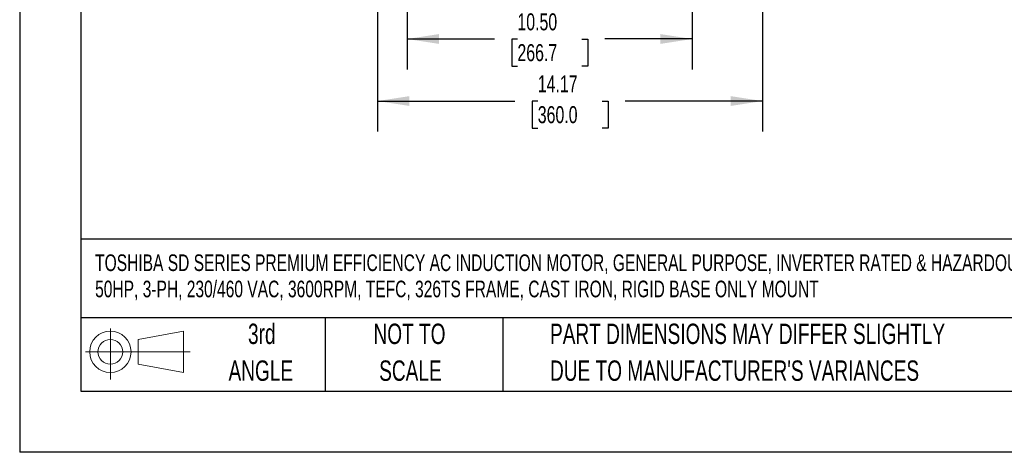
# Model space of a CAD drawing. Header units: inches. Extents: x 0 to 99, y 0 to 76.5.
# Tile 1 of 13: x 0 to 36.3, y 0 to 15.9. Entities that reach past the tile are written whole.
import ezdxf

# ---------------------------------------------------------------- set-up
doc = ezdxf.new("R2010")
doc.units = ezdxf.units.IN
doc.header["$LTSCALE"] = 9
doc.header["$MEASUREMENT"] = 0
doc.linetypes.add('CENTERX2', pattern=[0.8, 0.5, -0.1, 0.1, -0.1])
doc.layers.add('DIMENSIONS', color=140, linetype='Continuous', lineweight=25)
doc.layers.add('TEXT', color=140, linetype='Continuous', lineweight=25)
doc.layers.add('SLD-DEFPOINTS', color=7, linetype='Continuous')
doc.styles.add('SLDTEXTSTYLE0', font='TXT', dxfattribs={"width": 0.7})
doc.dimstyles.new('SLDDIMSTYLE1', dxfattribs={"dimtxt": 0.625, "dimasz": 1.17, "dimexe": 0, "dimexo": 0.0625, "dimgap": 0.15625, "dimtad": 0, "dimtih": 1, "dimtoh": 1, "dimrnd": 1e-09, "dimzin": 4, "dimdsep": 46, "dimtxsty": 'SLDTEXTSTYLE0', "dimsah": 1, "dimcen": 0.09, "dimadec": 0, "dimazin": 1, "dimtfac": 1, "dimtofl": 0, "dimtmove": 0, "dimatfit": 3, "dimfxl": 0, "dimfrac": 2, "dimtolj": 1, "dimtzin": 12, "dimarcsym": 0})
doc.dimstyles.new('SLDDIMSTYLE2', dxfattribs={"dimtxt": 0.625, "dimasz": 1.17, "dimexe": 0, "dimexo": 0.0625, "dimgap": 0.15625, "dimtad": 0, "dimtih": 1, "dimtoh": 1, "dimrnd": 1e-09, "dimzin": 12, "dimdsep": 46, "dimtxsty": 'SLDTEXTSTYLE0', "dimsah": 1, "dimcen": 0.09, "dimadec": 0, "dimazin": 3, "dimtfac": 1, "dimtofl": 0, "dimtmove": 0, "dimatfit": 3, "dimfxl": 0, "dimfrac": 2, "dimtolj": 1, "dimtzin": 12, "dimarcsym": 0})

# ---------------------------------------------------------------- blocks, each defined once
blk = doc.blocks.new('Block11')
at = {"color": 7, "linetype": 'Continuous', "lineweight": 18}
for p, q in [((0.917, 1.882), (0.917, 0)), ((1.942, 1.477), (3.605, 1.783)), ((1.942, 0.566), (1.942, 1.477)), ((3.605, 1.783), (3.605, 0.259)), ((0, 1.021), (3.853, 1.021)), ((1.942, 0.566), (3.605, 0.259))]:
    blk.add_line(p, q, dxfattribs=at)
for radius in [0.762, 0.456]:
    blk.add_circle((0.917, 1.021), radius, dxfattribs=at)
blk = doc.blocks.new('Block12')
at = {"layer": 'SLD-DEFPOINTS'}
blk.add_blockref('Block11', (0, 0), dxfattribs=at)
blk = doc.blocks.new('SW_NOTE_0')
at = {"layer": 'TEXT', "color": 0, "linetype": 'CENTERX2', "lineweight": 18, "char_height": 0.612, "attachment_point": 1, "style": 'SLDTEXTSTYLE0'}
for s, insert in [('TOSHIBA SD SERIES PREMIUM EFFICIENCY AC INDUCTION MOTOR, GENERAL PURPOSE, INVERTER RATED & HAZARDOUS LOC,', (0, 0.789)), ('50HP, 3-PH, 230/460 VAC, 3600RPM, TEFC, 326TS FRAME, CAST IRON, RIGID BASE ONLY MOUNT', (0, -0.177))]:
    blk.add_mtext(s, dxfattribs=dict(at, insert=insert))
blk = doc.blocks.new('SW_NOTE_0_3')
at = {"layer": 'TEXT', "color": 0, "linetype": 'CENTERX2', "lineweight": 18, "char_height": 0.75, "attachment_point": 1, "style": 'SLDTEXTSTYLE0'}
for s, insert in [('PART DIMENSIONS MAY DIFFER SLIGHTLY', (0, 0.967)), ("DUE TO MANUFACTURER'S VARIANCES", (0, -0.388))]:
    blk.add_mtext(s, dxfattribs=dict(at, insert=insert))
blk = doc.blocks.new('SW_NOTE_0_4')
at = {"layer": 'TEXT', "color": 0, "linetype": 'CENTERX2', "lineweight": 18, "char_height": 0.75, "attachment_point": 2, "style": 'SLDTEXTSTYLE0'}
for s, insert in [('NOT TO', (1.863, 0.967)), ('SCALE', (1.897, -0.388))]:
    blk.add_mtext(s, dxfattribs=dict(at, insert=insert))
blk = doc.blocks.new('SW_NOTE_0_5')
at = {"layer": 'TEXT', "color": 0, "linetype": 'CENTERX2', "lineweight": 18, "char_height": 0.75, "attachment_point": 2, "style": 'SLDTEXTSTYLE0'}
for s, insert in [('3rd', (0.82, 0.967)), ('ANGLE', (0.786, -0.388))]:
    blk.add_mtext(s, dxfattribs=dict(at, insert=insert))
blk = doc.blocks.new('_D_3')
at = {"layer": 'DIMENSIONS'}
for p, q in [((14.268, 17.616), (14.268, 14.084)), ((24.768, 17.214), (24.768, 14.084)), ((14.268, 15.209), (17.482, 15.209)), ((18.33, 15.208), (18.12, 15.208)), ((18.12, 15.208), (18.12, 14.214)), ((20.707, 15.208), (20.917, 15.208)), ((20.917, 15.208), (20.917, 14.214)), ((24.768, 15.209), (21.554, 15.209)), ((18.12, 14.214), (18.33, 14.214)), ((20.917, 14.214), (20.707, 14.214))]:
    blk.add_line(p, q, dxfattribs=at)
for points in [[(14.268, 15.209), (15.438, 15.029), (15.438, 15.389)], [(24.768, 15.209), (23.598, 15.389), (23.598, 15.029)]]:
    blk.add_solid(points, dxfattribs=at)
at = {"layer": 'DIMENSIONS', "char_height": 0.625, "attachment_point": 1, "style": 'SLDTEXTSTYLE0'}
for s, insert in [('10.50', (18.33, 16.153)), ('266.7', (18.33, 15.019))]:
    blk.add_mtext(s, dxfattribs=dict(at, insert=insert))
blk = doc.blocks.new('_D_9')
at = {"layer": 'DIMENSIONS'}
for p, q in [((13.182, 19.847), (13.182, 18.205)), ((27.355, 19.847), (27.355, 17.754)), ((13.182, 17.665), (13.182, 11.801)), ((27.355, 17.214), (27.355, 11.801)), ((13.182, 12.926), (18.232, 12.926)), ((19.08, 12.925), (18.87, 12.925)), ((18.87, 12.925), (18.87, 11.931)), ((21.457, 12.925), (21.667, 12.925)), ((21.667, 12.925), (21.667, 11.931)), ((27.355, 12.926), (22.304, 12.926)), ((18.87, 11.931), (19.08, 11.931)), ((21.667, 11.931), (21.457, 11.931))]:
    blk.add_line(p, q, dxfattribs=at)
for points in [[(13.182, 12.926), (14.352, 12.746), (14.352, 13.106)], [(27.355, 12.926), (26.185, 13.106), (26.185, 12.746)]]:
    blk.add_solid(points, dxfattribs=at)
at = {"layer": 'DIMENSIONS', "char_height": 0.625, "attachment_point": 1, "style": 'SLDTEXTSTYLE0'}
for s, insert in [('14.17', (19.08, 13.871)), ('360.0', (19.08, 12.737))]:
    blk.add_mtext(s, dxfattribs=dict(at, insert=insert))

msp = doc.modelspace()

# ---------------------------------------------------------------- linework, layer by layer
at = {"color": 7, "linetype": 'Continuous'}
for p in [(0.0009, 76.5009), (99.0009, 0.0009)]:
    msp.add_line(p, (0.0009, 0.0009), dxfattribs=at)
at = {"layer": 'TEXT'}
for p, q in [((2.25, 74.25), (2.25, 2.25)), ((96.75, 7.84), (2.25, 7.84)), ((96.75, 4.95), (2.25, 4.95)), ((11.25, 4.95), (11.25, 2.25)), ((17.7915, 4.95), (17.7915, 2.25)), ((2.25, 2.25), (96.75, 2.25))]:
    msp.add_line(p, q, dxfattribs=at)

# ---------------------------------------------------------------- block references
at = {"layer": 'SLD-DEFPOINTS'}
msp.add_blockref('Block12', (2.4229, 2.6766), dxfattribs=at)
at = {"layer": 'TEXT', "linetype": 'CENTERX2', "lineweight": 18}
for name, p in [('SW_NOTE_0', (2.779, 6.4938)), ('SW_NOTE_0_5', (8.0955, 3.7685)), ('SW_NOTE_0_4', (12.4927, 3.7685)), ('SW_NOTE_0_3', (19.5305, 3.7685))]:
    msp.add_blockref(name, p, dxfattribs=at)

# ---------------------------------------------------------------- dimensions: what is measured, and where the dimension line sits
at = {"layer": 'DIMENSIONS'}
dim = msp.add_linear_dim(base=(27.355, 12.9262), p1=(13.1818, 20.2973), p2=(27.355, 20.2973), angle=0, dimstyle='SLDDIMSTYLE2', dxfattribs=at)
dim.commit()
dim.dimension.update_dxf_attribs({"geometry": '_D_9', "text_midpoint": (20.2684, 12.9262), "dimtype": 160})
dim = msp.add_linear_dim(base=(14.2684, 15.2089), p1=(24.7684, 18.0473), p2=(14.2684, 18.0659), dimstyle='SLDDIMSTYLE1', dxfattribs=at)
dim.commit()
dim.dimension.update_dxf_attribs({"geometry": '_D_3', "text_midpoint": (19.5184, 15.2089), "dimtype": 160})

doc.saveas('drawing.dxf')
